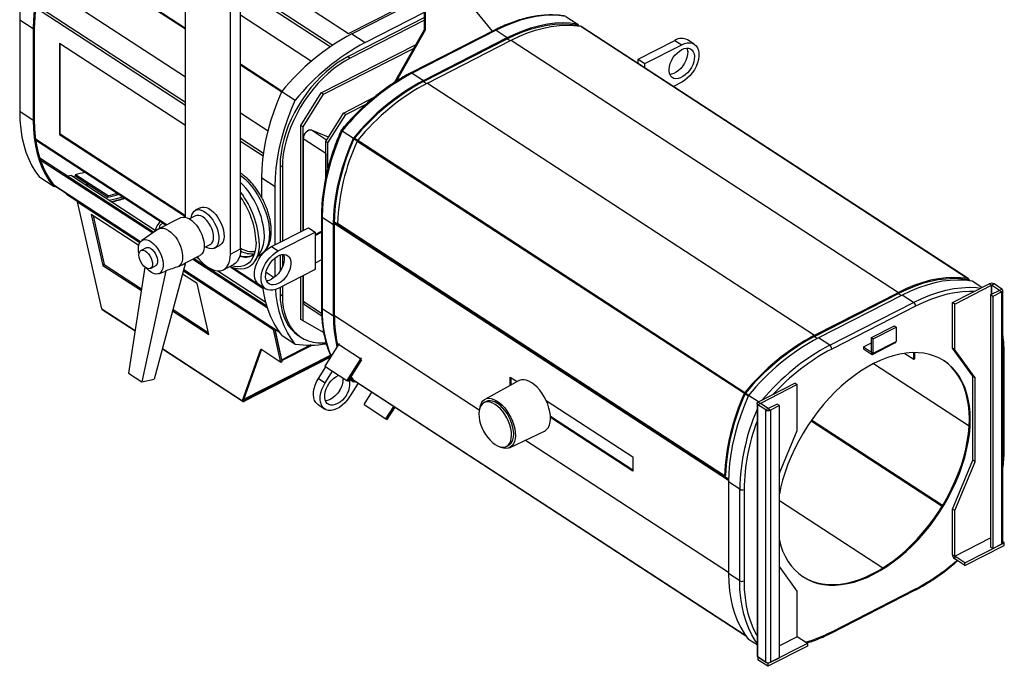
# Model space of a CAD drawing. Header units: millimetres. Extents: x 14 to 1162, y -733 to 476.
# Tile 2 of 4: x 513 to 1093, y -648 to -267. Entities that reach past the tile are written whole.
import ezdxf

# ---------------------------------------------------------------- set-up
doc = ezdxf.new("R2010")
doc.units = ezdxf.units.MM

msp = doc.modelspace()

# ---------------------------------------------------------------- linework, layer by layer
at = {"color": 7, "linetype": 'Continuous', "lineweight": 25}
for p, q in [((610.25, -383.75), (610.25, -179.95)), ((642.76, -402.4), (642.76, -194.18)), ((636.77, -405.46), (636.77, -197.24)), ((532.71, -222.22), (610.25, -272.77)), ((532.95, -221.83), (610.25, -272.22)), ((642.76, -233.97), (706.39, -275.46)), ((751.12, -273), (751.12, -238.5)), ((751.65, -273.34), (751.65, -238.23)), ((524.74, -245.24), (610.25, -300.98)), ((642.76, -246.87), (696.98, -282.22)), ((695.47, -283.25), (642.76, -248.89)), ((766.55, -244.05), (790.94, -274.15)), ((706.39, -275.46), (751.12, -252.59)), ((708.21, -275.59), (751.12, -253.65)), ((610.25, -317.93), (521.9, -260.34)), ((522.14, -258.5), (610.25, -315.94)), ((642.76, -264.52), (684.52, -291.74)), ((751.12, -266.01), (706.06, -289.05)), ((716.16, -280.78), (751.12, -262.91)), ((834.41, -265.37), (841.04, -269.69)), ((520.55, -272.72), (512.6, -267.54)), ((512.6, -267.54), (512.6, -321.43)), ((521.15, -272.42), (521.15, -326.31)), ((751.12, -267.55), (707.38, -289.91)), ((840.46, -270.36), (841.28, -270.89)), ((841.35, -270.9), (840.54, -270.37)), ((840.6, -270.38), (840.7, -270.5)), ((841.04, -269.69), (842.06, -271)), ((843.18, -271.17), (1071.25, -419.84)), ((1071.43, -419.91), (843.36, -271.24)), ((520.55, -272.72), (520.55, -326.62)), ((708.21, -275.59), (716.16, -280.78)), ((733.44, -304.22), (751.12, -273)), ((734.57, -303.5), (751.65, -273.34)), ((792.4, -273.41), (742.99, -298.67)), ((793.22, -273.54), (743.81, -298.8)), ((750.44, -303.12), (799.85, -277.86)), ((751.12, -273), (751.65, -273.34)), ((793.22, -273.54), (799.85, -277.86)), ((610.25, -329.67), (536.06, -281.31)), ((536.06, -281.31), (536.06, -335)), ((536.51, -334.77), (536.51, -281.6)), ((690.25, -310.39), (746.12, -281.84)), ((691.58, -311.26), (744.89, -284.01)), ((750.44, -303.77), (799.85, -278.51)), ((752.76, -304.63), (802.17, -279.37)), ((799.85, -278.51), (801.61, -279.66)), ((802.17, -279.37), (1030.24, -428.04)), ((876.93, -290.58), (898.64, -279.48)), ((880.9, -293.18), (902.62, -282.08)), ((898.64, -279.48), (902.62, -282.08)), ((909.99, -281.79), (906.01, -279.2)), ((706.06, -289.05), (707.38, -289.91)), ((642.76, -293.41), (667.19, -309.34)), ((642.76, -293.96), (666.94, -309.72)), ((876.93, -290.58), (880.9, -293.18)), ((876.93, -293.12), (876.93, -290.58)), ((880.9, -295.71), (880.9, -293.18)), ((743.81, -298.8), (750.44, -303.12)), ((750.44, -303.77), (752.2, -304.92)), ((752.76, -304.63), (980.83, -453.3)), ((902.62, -304.12), (897.68, -306.65)), ((667.02, -309.53), (674.97, -314.72)), ((678.28, -329.58), (690.25, -310.39)), ((679.6, -330.45), (691.58, -311.26)), ((691.58, -311.26), (690.25, -310.39)), ((703.34, -322.3), (721.43, -313.05)), ((704.67, -323.17), (717.04, -316.84)), ((520.55, -326.62), (512.6, -321.43)), ((642.76, -322.17), (658.92, -332.71)), ((692.86, -339.09), (703.34, -322.3)), ((694.19, -339.95), (704.67, -323.17)), ((704.67, -323.17), (703.34, -322.3)), ((679.6, -330.45), (678.28, -329.58)), ((678.28, -392.14), (678.28, -329.58)), ((679.6, -391.46), (679.6, -330.45)), ((536.51, -334.77), (536.06, -335)), ((536.06, -335), (610.25, -383.36)), ((610.25, -382.84), (536.51, -334.77)), ((694.5, -336.46), (684.52, -332.43)), ((693.41, -338.22), (684.52, -332.43)), ((702.62, -332.74), (709.25, -337.06)), ((521.9, -337.6), (599.4, -388.12)), ((521.98, -338.17), (598.96, -388.35)), ((642.76, -337.13), (656.27, -345.94)), ((656.03, -347.77), (642.76, -339.12)), ((692.86, -346.09), (679.6, -337.44)), ((679.6, -337.44), (679.6, -391.46)), ((694.19, -339.95), (692.86, -339.09)), ((692.86, -360.38), (692.86, -339.09)), ((694.19, -354.8), (694.19, -339.95)), ((709.59, -337.53), (711.49, -338.76)), ((709.84, -337.14), (711.74, -338.38)), ((711.46, -338.83), (939.53, -487.5)), ((711.75, -338.36), (939.82, -487.03)), ((692.86, -346.09), (692.86, -360.38)), ((524.38, -348.73), (591.63, -392.57)), ((524.74, -349.82), (590.99, -393.01)), ((666.01, -353.21), (667.33, -354.07)), ((666.01, -353.21), (666.01, -398.42)), ((543.07, -359.09), (593, -391.64)), ((543.9, -359.63), (545.34, -359.35)), ((545.54, -358.46), (545.34, -359.35)), ((545.34, -359.35), (564.57, -371.88)), ((545.54, -358.46), (564.77, -370.99)), ((667.33, -354.07), (667.33, -397.74)), ((532.37, -365.5), (524.41, -360.32)), ((532.71, -364.69), (583.84, -398.02)), ((532.75, -364.74), (583.83, -398.04)), ((532.8, -364.8), (532.95, -364.83)), ((551.32, -364.47), (552.77, -364.19)), ((655.2, -360.5), (663.16, -365.69)), ((655.2, -372.1), (655.2, -360.5)), ((532.37, -365.5), (534.37, -365.8)), ((540.22, -369.61), (540.22, -370.15)), ((540.22, -370.15), (540.4, -369.73)), ((540.22, -370.15), (546.87, -374.49)), ((564.77, -370.99), (564.57, -371.88)), ((663.16, -399.87), (663.16, -365.69)), ((547.26, -374.2), (546.64, -374.66)), ((546.64, -374.66), (583.4, -398.63)), ((560.94, -437.72), (546.64, -374.66)), ((582.73, -400.41), (554.78, -382.19)), ((554.78, -382.19), (561.57, -412.14)), ((618.99, -378.12), (616, -379.65)), ((555.79, -382.85), (562.3, -411.59)), ((607.36, -384.05), (594.63, -390.56)), ((596.84, -386.97), (595.99, -388.02)), ((616.21, -382.9), (612.64, -384.72)), ((690.35, -383.02), (690.35, -436.91)), ((690.81, -383.71), (697.44, -388.03)), ((690.81, -383.71), (690.81, -437.6)), ((697.44, -441.92), (697.44, -388.03)), ((698.04, -386.49), (708.73, -393.45)), ((698.04, -386.74), (930.16, -538.05)), ((698.04, -387.44), (930.15, -538.74)), ((698.04, -441.61), (698.04, -387.72)), ((927.85, -536.18), (699.78, -387.51)), ((594.23, -390.8), (584.48, -397.46)), ((594.98, -389.64), (594.51, -390.62)), ((660.96, -401), (682.67, -389.9)), ((664.93, -403.59), (686.64, -392.49)), ((682.67, -389.9), (686.64, -392.49)), ((686.64, -393.85), (690.35, -391.95)), ((686.64, -392.49), (686.64, -414.54)), ((686.64, -394.46), (690.35, -392.57)), ((708.73, -393.45), (708.82, -393.41)), ((621.29, -401.64), (624.86, -399.81)), ((587.11, -401.7), (584.11, -403.24)), ((627.38, -401.91), (630.37, -400.38)), ((636.77, -405.46), (642.76, -402.4)), ((650.83, -405.44), (650.09, -405.97)), ((651.05, -409.63), (654.35, -404.49)), ((655.2, -405.9), (655.2, -405.37)), ((660.96, -401), (664.93, -403.59)), ((666.01, -405.98), (666.01, -415.47)), ((667.33, -405.65), (667.33, -413.04)), ((562.3, -411.59), (561.57, -412.14)), ((562.3, -411.59), (584.41, -426)), ((610.33, -410.61), (591.88, -479.19)), ((610.33, -410.61), (618.74, -406.31)), ((614.62, -408.42), (658.46, -436.99)), ((615.36, -408.04), (658.12, -435.91)), ((616.93, -407.24), (617.75, -407.77)), ((632.61, -414.62), (638.6, -411.56)), ((652.94, -406.68), (653.88, -406.21)), ((663.16, -418.7), (663.16, -407.59)), ((690.35, -408.82), (686.64, -410.71)), ((561.57, -412.14), (584.27, -426.94)), ((586.41, -413.17), (576.68, -475.66)), ((598.66, -415.31), (584.63, -480.77)), ((589.58, -413.92), (592.57, -412.39)), ((594.47, -417), (597.47, -415.92)), ((617.17, -422.87), (608.54, -417.24)), ((609.05, -415.35), (662.13, -449.95)), ((609.25, -414.61), (665.48, -451.26)), ((609.26, -414.59), (665.45, -451.22)), ((629.27, -415.28), (657.51, -433.69)), ((637.06, -413.19), (655.92, -425.48)), ((638.72, -413.75), (655.84, -424.91)), ((657.74, -416.04), (662.55, -419.18)), ((686.64, -414.54), (664.93, -425.64)), ((623.97, -452.81), (617.17, -422.87)), ((653.58, -423.33), (657.56, -425.92)), ((678.28, -443.9), (678.28, -418.82)), ((679.6, -444.76), (679.6, -418.14)), ((679.6, -418.14), (679.6, -433.33)), ((1062.09, -434.01), (1083.8, -422.91)), ((1070.84, -420.54), (1071.66, -421.08)), ((1070.93, -420.56), (1071.25, -419.84)), ((1071.74, -421.09), (1070.93, -420.56)), ((1070.95, -420.56), (1071.03, -420.61)), ((1071.54, -420.01), (1071.03, -420.61)), ((1072.45, -421.18), (1071.54, -420.01)), ((1079.48, -425.12), (1073.75, -421.38)), ((1085.13, -423.78), (1083.8, -422.91)), ((1085.13, -423.78), (1086.63, -423.01)), ((1091.26, -426.04), (1086.63, -423.01)), ((666.01, -425.09), (666.01, -429.15)), ((666.01, -429.15), (667.33, -430.01)), ((667.33, -424.41), (667.33, -430.01)), ((980.83, -453.3), (1030.24, -428.04)), ((980.83, -453.96), (1030.24, -428.7)), ((1030.24, -428.7), (1030.24, -428.04)), ((1030.24, -428.7), (1032, -429.84)), ((1063.42, -434.88), (1085.13, -423.78)), ((1089.77, -426.8), (1084.53, -429.48)), ((1089.77, -426.8), (1085.13, -423.78)), ((1085.13, -423.78), (1085.13, -429.18)), ((1085.13, -429.18), (1085.13, -423.78)), ((1091.09, -427.67), (1085.85, -430.35)), ((1089.77, -426.8), (1091.26, -426.04)), ((1089.77, -426.8), (1091.09, -427.67)), ((1089.77, -426.8), (1089.77, -426.8)), ((1091.09, -576.28), (1091.09, -427.67)), ((1091.77, -575.41), (1091.77, -426.8)), ((690.44, -440.4), (679.6, -433.33)), ((1032.56, -429.55), (983.15, -454.81)), ((989.78, -459.14), (1039.19, -433.88)), ((1039.19, -433.88), (1032.56, -429.55)), ((1063.42, -434.88), (1062.09, -434.01)), ((1062.09, -460.96), (1062.09, -434.01)), ((1063.42, -461.82), (1063.42, -434.88)), ((1085.85, -430.35), (1084.53, -429.48)), ((1084.53, -429.48), (1084.53, -578.09)), ((1085.85, -430.35), (1085.85, -578.96)), ((560.94, -437.72), (580.59, -450.53)), ((561.2, -438.13), (580.56, -450.74)), ((602.7, -438.95), (623.97, -452.81)), ((602.94, -438.08), (623.69, -451.61)), ((680.41, -435.15), (690.51, -441.74)), ((690.81, -437.6), (697.44, -441.92)), ((1040.38, -436.12), (990.97, -461.38)), ((679.6, -444.76), (678.28, -443.9)), ((691.58, -451.7), (679.6, -444.76)), ((698.04, -441.61), (783.33, -497.22)), ((786.67, -444.16), (786.36, -444.32)), ((786.83, -444.63), (787.15, -444.47)), ((662.75, -449.48), (662.13, -449.95)), ((666.53, -469.35), (662.13, -449.95)), ((667.26, -468.8), (662.9, -449.58)), ((667.11, -467.68), (663.02, -449.66)), ((1014.46, -454.67), (1027.94, -447.78)), ((1015.46, -455.33), (1028.93, -448.44)), ((1027.94, -447.78), (1028.93, -448.44)), ((1028.93, -448.44), (1028.85, -456.96)), ((667.02, -453.28), (674.97, -458.46)), ((676.84, -453.49), (678.17, -454.35)), ((980.83, -453.3), (980.83, -453.96)), ((980.83, -453.96), (982.59, -455.1)), ((989.78, -459.14), (983.15, -454.81)), ((1009.73, -460.1), (1014.43, -457.69)), ((1014.38, -463.19), (1014.46, -454.67)), ((1014.46, -454.67), (1015.46, -455.33)), ((1015.06, -464.53), (1028.54, -457.64)), ((1015.37, -463.85), (1015.46, -455.33)), ((1015.37, -463.85), (1028.85, -456.96)), ((596.7, -461.26), (644.21, -492.23)), ((596.75, -461.07), (643.95, -491.83)), ((643.9, -491.63), (654.6, -461.57)), ((644.64, -491.08), (655.03, -461.85)), ((666.53, -469.35), (654.6, -461.57)), ((684.1, -458.99), (667.11, -467.68)), ((667.12, -468.17), (684.83, -459.11)), ((700.35, -458.79), (692.41, -471.51)), ((713.28, -467.22), (700.35, -458.79)), ((1009.73, -460.1), (1009.72, -461.31)), ((1009.72, -461.31), (1014.36, -464.41)), ((1009.73, -460.1), (1014.37, -463.19)), ((1014.37, -463.19), (1014.36, -464.41)), ((1014.37, -463.19), (1014.38, -463.19)), ((1014.38, -463.19), (1015.37, -463.85)), ((1033.98, -463.93), (1039.34, -467.42)), ((1039.34, -467.42), (1039.34, -463.51)), ((1039.94, -467.12), (1039.94, -463.51)), ((1063.42, -461.82), (1062.09, -460.96)), ((1074.07, -477.46), (1062.09, -460.96)), ((1075.39, -478.33), (1063.42, -461.82)), ((644.72, -490.98), (695.63, -464.96)), ((644.72, -490.98), (653.37, -466.53)), ((695.83, -465.39), (644.97, -491.39)), ((695.67, -466.28), (644.97, -492.2)), ((667.26, -468.8), (666.53, -469.35)), ((713.28, -467.22), (705.34, -479.94)), ((714.02, -467.76), (706.13, -480.4)), ((714, -467.64), (713.28, -467.22)), ((1039.34, -467.42), (1039.94, -467.12)), ((1092.04, -519.95), (1092.04, -466.06)), ((1092.64, -519.17), (1092.64, -465.28)), ((688.61, -478.72), (692.91, -471.84)), ((692.41, -471.51), (705.34, -479.94)), ((692.59, -481.32), (696.88, -474.43)), ((1015.66, -469.99), (1071.92, -506.66)), ((576.68, -475.66), (584.63, -480.77)), ((584.63, -480.77), (591.88, -479.19)), ((688.61, -478.72), (692.59, -481.32)), ((705.34, -479.94), (706.13, -480.4)), ((706.85, -479.24), (709.25, -480.81)), ((709.25, -480.81), (707.41, -478.36)), ((709.69, -480.11), (707.85, -477.65)), ((711.32, -481.11), (709.25, -480.81)), ((940.32, -630.34), (709.5, -479.88)), ((709.58, -479.98), (940.38, -630.43)), ((709.82, -480.13), (709.69, -480.11)), ((806.47, -480.08), (786.58, -491.04)), ((801.46, -482.84), (801.46, -477.88)), ((801.46, -477.88), (805.58, -480.57)), ((802.06, -482.51), (802.06, -478.27)), ((1075.39, -478.33), (1074.07, -477.46)), ((1074.07, -526.91), (1074.07, -477.46)), ((1075.39, -527.78), (1075.39, -478.33)), ((711.93, -481.51), (706.88, -489.6)), ((715.44, -494.1), (720.01, -486.77)), ((939.82, -487.03), (940.13, -487.43)), ((969.35, -481.52), (947.64, -492.62)), ((970.67, -482.38), (948.96, -493.48)), ((969.35, -481.52), (970.67, -482.38)), ((970.67, -509.33), (970.67, -482.38)), ((643.9, -491.63), (644.64, -491.08)), ((643.95, -491.83), (643.9, -491.63)), ((644.68, -491.28), (643.95, -491.83)), ((644.68, -491.28), (644.64, -491.08)), ((644.66, -491.18), (644.97, -491.39)), ((644.69, -490.94), (644.72, -490.98)), ((644.97, -492.2), (644.97, -491.39)), ((787.39, -492.31), (786.12, -492.96)), ((822.74, -491.76), (873.73, -524.99)), ((940.04, -487.58), (939.53, -487.5)), ((939.98, -487.71), (941.88, -488.94)), ((940.22, -487.32), (942.12, -488.56)), ((947.77, -492.55), (941.96, -488.76)), ((948.96, -493.48), (947.64, -492.62)), ((688.38, -494.17), (692.36, -496.77)), ((715.44, -494.1), (728.36, -502.52)), ((728.36, -502.52), (732.93, -495.2)), ((729.16, -502.98), (733.7, -495.7)), ((946.96, -493.48), (946.96, -642.09)), ((948.96, -493.48), (947.47, -494.25)), ((952.11, -497.27), (947.47, -494.25)), ((947.47, -642.86), (947.47, -494.25)), ((953.6, -496.5), (948.96, -493.48)), ((948.96, -493.48), (948.96, -493.48)), ((953.6, -496.5), (952.11, -497.27)), ((952.11, -645.88), (952.11, -497.27)), ((958.85, -493.83), (953.61, -496.5)), ((953.61, -496.5), (954.93, -497.37)), ((960.17, -494.69), (954.93, -497.37)), ((954.93, -497.37), (954.93, -645.98)), ((960.17, -494.69), (958.85, -493.83)), ((960.17, -643.3), (960.17, -494.69)), ((728.36, -502.52), (729.16, -502.98)), ((873.73, -532.7), (825.25, -501.11)), ((873.73, -533.4), (825.28, -501.82)), ((978.8, -503.63), (1056.02, -553.97)), ((979.12, -503.18), (1056.31, -553.49)), ((801.15, -519.53), (821.68, -509.83)), ((960.17, -534.54), (970.67, -509.33)), ((810.66, -515.03), (930.14, -592.92)), ((799.32, -518.78), (800.59, -518.13)), ((873.73, -524.99), (873.73, -533.4)), ((1062.09, -555.67), (1074.07, -526.91)), ((1063.42, -556.53), (1075.39, -527.78)), ((1075.39, -527.78), (1074.07, -526.91)), ((921.14, -531.91), (930.16, -537.8)), ((927.85, -536.18), (928.44, -535.89)), ((936.77, -544.05), (930.14, -539.72)), ((930.14, -539.72), (930.14, -593.61)), ((936.77, -597.94), (936.77, -544.05)), ((939.31, -544.13), (939.31, -598.03)), ((960.17, -550.58), (1021.16, -590.33)), ((1063.42, -556.53), (1062.09, -555.67)), ((1062.09, -582.62), (1062.09, -555.67)), ((1063.42, -583.49), (1063.42, -556.53)), ((1063.42, -583.49), (1084.53, -572.69)), ((1063.42, -583.49), (1084.53, -572.7)), ((1069.38, -587.38), (1092.59, -575.51)), ((1069.38, -589.01), (1092.59, -577.15)), ((1085.85, -578.96), (1084.53, -578.09)), ((1085.85, -578.96), (1091.09, -576.28)), ((1092.59, -575.51), (1091.77, -574.98)), ((1092.59, -577.15), (1092.59, -575.51)), ((1062.09, -582.62), (1063.42, -583.49)), ((1069.38, -587.38), (1063.42, -583.49)), ((1063.42, -583.49), (1063.42, -585.12)), ((1069.38, -589.01), (1063.42, -585.12)), ((970.67, -604.03), (960.17, -589.56)), ((1069.38, -589.01), (1069.38, -587.38)), ((936.77, -597.94), (930.14, -593.61)), ((990.97, -627.96), (1040.38, -602.7)), ((970.67, -630.99), (970.67, -604.03)), ((990.6, -628.78), (1040.01, -603.52)), ((970.67, -630.99), (960.17, -636.36)), ((970.67, -630.99), (960.17, -636.36)), ((976.64, -634.88), (970.67, -630.99)), ((946.96, -635.76), (941.96, -632.5)), ((976.64, -634.88), (953.43, -646.75)), ((976.64, -636.51), (953.43, -648.38)), ((976.64, -634.88), (976.64, -636.51)), ((947.47, -642.86), (952.11, -645.88)), ((947.47, -642.86), (947.47, -642.86)), ((953.43, -646.75), (947.47, -642.86)), ((947.47, -642.86), (947.47, -644.49)), ((954.93, -645.98), (960.17, -643.3)), ((953.43, -648.38), (947.47, -644.49)), ((953.43, -646.75), (953.43, -648.38))]:
    msp.add_line(p, q, dxfattribs=at)
at = {"color": 7, "linetype": 'Continuous', "lineweight": 25, "flags": 128}
for points in [[(524.41, -216.57), (521.98, -222.36), (519.82, -228.17), (517.92, -233.97), (516.31, -239.75), (514.98, -245.49), (513.94, -251.16), (513.2, -256.74), (512.75, -262.2), (512.6, -267.54)], [(532.37, -221.76), (529.94, -227.55), (527.77, -233.35), (525.88, -239.16), (524.27, -244.94), (522.94, -250.68), (521.9, -256.34), (521.15, -261.92), (520.7, -267.39), (520.55, -272.72)], [(834.41, -265.37), (830.24, -264.85), (825.93, -264.69), (821.5, -264.89), (816.95, -265.45), (812.32, -266.37), (807.61, -267.65), (802.84, -269.27), (798.04, -271.24), (793.22, -273.54)], [(799.85, -277.86), (804.67, -275.56), (809.47, -273.59), (814.24, -271.97), (818.95, -270.7), (823.58, -269.78), (828.13, -269.21), (832.56, -269.01), (836.87, -269.17), (841.04, -269.69)], [(799.85, -278.51), (804.62, -276.24), (809.37, -274.29), (814.08, -272.68), (818.74, -271.42), (823.33, -270.5), (827.82, -269.94), (832.21, -269.73), (836.48, -269.88), (840.6, -270.38)], [(802.17, -279.37), (806.97, -277.08), (811.75, -275.12), (816.49, -273.5), (821.18, -272.23), (825.79, -271.31), (830.32, -270.74), (834.74, -270.53), (839.03, -270.67), (843.18, -271.17)], [(902.62, -284.94), (904.03, -284.36), (905.4, -284.1), (906.66, -284.16), (907.78, -284.55), (908.71, -285.25), (909.43, -286.23), (909.89, -287.46), (910.09, -288.89), (910.03, -290.47), (909.69, -292.15), (909.1, -293.87), (908.27, -295.56), (907.24, -297.15), (906.05, -298.61), (904.72, -299.86), (903.33, -300.87), (901.9, -301.59), (900.51, -302.01), (899.18, -302.11), (897.99, -301.89), (896.96, -301.34), (896.13, -300.5), (895.54, -299.39), (895.21, -298.05), (895.14, -296.54), (895.34, -294.9), (895.81, -293.19), (896.52, -291.48), (897.45, -289.83), (898.57, -288.3), (899.83, -286.94), (901.2, -285.81), (902.62, -284.94)], [(905.66, -284.08), (905.91, -284.86), (906.12, -286.3), (906.05, -287.88), (905.71, -289.56), (905.12, -291.28), (904.3, -292.96), (903.27, -294.56), (902.07, -296.01), (900.75, -297.26), (899.35, -298.27), (897.93, -299), (896.53, -299.42), (895.59, -299.52)], [(902.62, -282.08), (904.28, -281.38), (905.9, -281), (907.43, -280.95), (908.82, -281.23), (910.05, -281.83), (911.08, -282.75), (911.87, -283.94), (912.41, -285.39), (912.69, -287.04), (912.69, -288.86), (912.41, -290.8), (911.87, -292.8), (911.08, -294.8), (910.05, -296.77), (908.82, -298.63), (907.43, -300.34), (905.9, -301.85), (904.28, -303.12), (902.62, -304.12)], [(706.06, -289.05), (702.75, -290.89), (699.47, -293.01), (696.23, -295.41), (693.05, -298.06), (689.97, -300.95), (686.99, -304.06), (684.15, -307.36), (681.46, -310.83), (678.93, -314.46), (676.59, -318.21), (674.45, -322.06), (672.53, -325.98), (670.83, -329.95), (669.38, -333.94), (668.18, -337.91), (667.23, -341.86), (666.55, -345.74), (666.14, -349.53), (666.01, -353.21)], [(707.38, -289.91), (704.08, -291.75), (700.79, -293.88), (697.55, -296.27), (694.38, -298.93), (691.29, -301.82), (688.32, -304.92), (685.48, -308.22), (682.78, -311.7), (680.26, -315.32), (677.92, -319.07), (675.78, -322.92), (673.85, -326.84), (672.16, -330.81), (670.7, -334.8), (669.5, -338.78), (668.56, -342.72), (667.88, -346.6), (667.47, -350.39), (667.33, -354.07)], [(655.2, -360.5), (655.35, -355.17), (655.8, -349.7), (656.55, -344.12), (657.59, -338.45), (658.92, -332.72), (660.53, -326.93), (662.43, -321.13), (664.59, -315.32), (667.02, -309.53)], [(663.16, -365.69), (663.31, -360.35), (663.76, -354.88), (664.5, -349.31), (665.54, -343.64), (666.87, -337.9), (668.49, -332.12), (670.38, -326.31), (672.55, -320.51), (674.97, -314.72)], [(512.6, -321.43), (512.75, -326.61), (513.2, -331.62), (513.94, -336.44), (514.98, -341.04), (516.31, -345.42), (517.92, -349.55), (519.82, -353.42), (521.98, -357.01), (524.41, -360.32)], [(520.55, -326.62), (520.7, -331.8), (521.15, -336.81), (521.9, -341.62), (522.94, -346.23), (524.27, -350.6), (525.88, -354.73), (527.77, -358.6), (529.94, -362.2), (532.37, -365.5)], [(521.15, -326.31), (521.3, -331.43), (521.74, -336.39), (522.48, -341.15), (523.5, -345.71), (524.81, -350.04), (526.4, -354.13), (528.27, -357.97), (530.41, -361.53), (532.8, -364.8)], [(684.52, -332.43), (683.8, -332.31), (682.99, -332.48), (682.14, -332.92), (681.33, -333.6), (680.62, -334.47), (680.07, -335.45), (679.72, -336.47), (679.6, -337.44)], [(702.62, -332.74), (700.19, -338.53), (698.03, -344.34), (696.13, -350.14), (694.52, -355.92), (693.19, -361.66), (692.15, -367.33), (691.41, -372.91), (690.96, -378.37), (690.81, -383.71)], [(697.44, -388.03), (697.59, -382.69), (698.03, -377.23), (698.78, -371.65), (699.82, -365.98), (701.15, -360.25), (702.76, -354.46), (704.66, -348.66), (706.82, -342.85), (709.25, -337.06)], [(698.04, -387.72), (698.18, -382.45), (698.63, -377.04), (699.36, -371.52), (700.39, -365.92), (701.7, -360.25), (703.29, -354.53), (705.16, -348.78), (707.29, -343.04), (709.69, -337.32)], [(543.07, -359.09), (540.82, -359.42), (540.79, -359.43)], [(642.76, -359.03), (643.06, -359.27), (645.14, -361.06), (647.17, -363.1), (649.12, -365.37), (650.97, -367.83), (652.69, -370.45), (654.26, -373.21), (655.67, -376.07), (656.89, -378.98), (657.91, -381.92), (658.72, -384.85), (659.3, -387.73), (659.66, -390.52), (659.78, -393.2)], [(553.53, -364.69), (552.83, -364.83), (552.09, -364.97)], [(565.35, -373.61), (569.61, -372.69), (573.34, -371.65)], [(615.01, -380.38), (615.94, -379.68), (617.03, -379.3), (618.26, -379.25), (619.58, -379.53), (620.97, -380.14), (622.37, -381.05), (623.76, -382.24), (625.09, -383.68), (626.31, -385.32), (627.41, -387.12), (628.34, -389.03), (629.08, -390.98), (629.61, -392.93), (629.91, -394.82), (629.97, -396.59), (629.79, -398.19), (629.38, -399.58), (628.75, -400.72), (627.92, -401.57), (626.91, -402.11), (625.74, -402.32), (624.47, -402.2), (623.11, -401.76), (622.08, -401.23)], [(624.86, -399.81), (625.02, -399.72), (625.8, -399.05), (626.37, -398.07), (626.72, -396.84), (626.83, -395.4), (626.7, -393.8), (626.33, -392.11), (625.74, -390.39), (624.95, -388.71), (623.99, -387.13), (622.9, -385.71), (621.71, -384.5), (620.48, -383.57), (619.26, -382.93), (618.08, -382.61), (616.99, -382.63), (616.21, -382.9)], [(618.99, -378.12), (620.03, -377.77), (621.25, -377.72), (622.58, -378), (623.96, -378.61), (625.37, -379.52), (626.75, -380.71), (628.08, -382.15), (629.31, -383.79), (630.4, -385.59), (631.33, -387.5), (632.07, -389.45), (632.6, -391.4), (632.9, -393.29), (632.96, -395.06), (632.79, -396.66), (632.38, -398.05), (631.75, -399.19), (630.92, -400.04), (630.37, -400.38)], [(607.36, -384.05), (607.52, -383.97), (608.65, -383.66), (609.9, -383.69), (611.24, -384.04), (612.63, -384.72), (614.03, -385.69), (615.41, -386.94), (616.72, -388.43), (617.92, -390.11), (618.98, -391.93), (619.88, -393.85), (620.57, -395.81), (621.05, -397.75), (621.3, -399.62), (621.31, -401.35), (621.08, -402.91), (620.62, -404.25), (619.95, -405.33), (619.07, -406.12), (618.74, -406.31)], [(594.23, -390.8), (595.07, -390.37), (596.22, -390.15), (597.5, -390.25), (598.86, -390.69), (600.25, -391.44), (601.65, -392.49), (603.02, -393.8), (604.3, -395.33), (605.47, -397.05), (606.49, -398.91), (607.34, -400.84), (607.98, -402.8), (608.41, -404.72), (608.6, -406.56), (608.55, -408.26), (608.27, -409.77), (607.75, -411.04), (607.03, -412.05), (606.11, -412.76), (606.11, -412.76)], [(659.78, -393.2), (659.66, -395.72), (659.3, -398.05), (658.72, -400.17), (657.91, -402.04), (656.89, -403.65), (655.67, -404.97), (654.26, -406), (653.88, -406.21)], [(582.55, -402.36), (582.65, -400.83), (582.99, -399.49), (583.55, -398.4), (584.31, -397.59), (585.25, -397.08), (586.33, -396.89), (587.53, -397.02), (588.8, -397.48), (590.11, -398.25), (591.41, -399.3), (592.65, -400.59), (593.81, -402.1), (594.84, -403.76), (595.7, -405.53), (596.38, -407.35), (596.85, -409.16), (597.1, -410.9), (597.11, -412.52), (596.88, -413.96), (596.43, -415.18), (595.77, -416.14), (594.92, -416.8), (593.9, -417.15), (592.76, -417.18), (591.52, -416.88), (590.22, -416.27), (588.92, -415.36), (587.64, -414.18), (587.18, -413.68)], [(653.71, -398.78), (653.59, -401.45), (653.23, -403.93), (652.65, -406.2), (651.83, -408.22), (650.81, -409.99), (649.57, -411.48), (648.15, -412.66), (646.55, -413.54), (644.8, -414.09), (642.91, -414.32), (640.9, -414.21), (638.8, -413.77), (636.63, -413.01), (636.16, -412.81)], [(651.87, -398.32), (651.75, -400.92), (651.39, -403.33), (650.8, -405.52), (649.98, -407.47), (648.95, -409.15), (647.71, -410.55), (646.28, -411.64), (644.68, -412.41), (642.92, -412.85), (641.04, -412.97), (639.05, -412.74), (637.21, -412.27)], [(582.91, -405.32), (582.67, -404.05), (582.55, -402.36)], [(582.87, -406.02), (582.98, -404.88), (583.34, -403.97), (583.92, -403.35), (584.69, -403.06), (585.59, -403.11), (586.56, -403.51), (587.56, -404.22), (588.51, -405.21), (589.36, -406.42), (590.04, -407.75), (590.53, -409.14), (590.79, -410.5), (590.79, -411.73), (590.55, -412.76), (590.08, -413.54), (589.4, -414), (588.57, -414.12), (587.62, -413.89), (586.63, -413.33), (585.64, -412.47), (584.74, -411.36), (583.97, -410.08), (583.37, -408.71), (583, -407.33), (582.87, -406.02)], [(587.11, -401.7), (587.68, -401.52), (588.58, -401.58), (589.56, -401.98), (590.55, -402.69), (591.5, -403.68), (592.35, -404.88), (593.04, -406.22), (593.53, -407.61), (593.78, -408.96), (593.79, -410.2), (593.55, -411.23), (593.08, -412.01), (592.57, -412.39)], [(623.51, -413.15), (625.4, -414.21), (627.25, -414.92), (629.02, -415.26), (630.68, -415.23), (632.19, -414.82), (633.53, -414.04), (634.67, -412.91), (635.57, -411.46), (636.23, -409.71), (636.64, -407.69), (636.77, -405.46)], [(642.76, -402.4), (642.62, -404.63), (642.22, -406.65), (641.56, -408.4), (640.65, -409.85), (639.52, -410.98), (638.6, -411.56)], [(653.58, -423.33), (653.52, -423.29), (652.49, -422.38), (651.7, -421.18), (651.16, -419.74), (650.88, -418.08), (650.88, -416.26), (651.16, -414.32), (651.7, -412.32), (652.49, -410.32), (653.52, -408.36), (654.75, -406.5), (656.15, -404.79), (657.67, -403.27), (659.29, -402), (660.96, -401)], [(664.93, -425.64), (663.27, -426.34), (661.65, -426.72), (660.12, -426.77), (658.73, -426.49), (657.5, -425.88), (656.47, -424.97), (655.68, -423.77), (655.14, -422.33), (654.86, -420.67), (654.86, -418.85), (655.14, -416.92), (655.68, -414.92), (656.47, -412.91), (657.5, -410.95), (658.73, -409.09), (660.12, -407.38), (661.65, -405.87), (663.27, -404.59), (664.93, -403.59)], [(664.93, -422.78), (663.52, -423.36), (662.15, -423.62), (660.89, -423.55), (659.77, -423.16), (658.84, -422.47), (658.12, -421.49), (657.66, -420.26), (657.46, -418.83), (657.52, -417.24), (657.86, -415.56), (658.45, -413.85), (659.28, -412.16), (660.31, -410.56), (661.5, -409.11), (662.82, -407.86), (664.22, -406.85), (665.64, -406.12), (667.04, -405.7), (668.36, -405.6), (669.56, -405.83), (670.59, -406.37), (671.42, -407.22), (672.01, -408.33), (672.34, -409.66), (672.41, -411.18), (672.21, -412.82), (671.74, -414.52), (671.03, -416.23), (670.1, -417.88), (668.98, -419.41), (667.72, -420.77), (666.35, -421.91), (664.93, -422.78)], [(667.98, -405.6), (668.03, -405.73), (668.37, -407.07), (668.43, -408.59), (668.23, -410.23), (667.77, -411.93), (667.05, -413.64), (666.12, -415.29), (665, -416.82), (663.74, -418.18), (662.37, -419.31), (660.96, -420.19)], [(1071.25, -419.84), (1067.09, -419.34), (1062.8, -419.19), (1058.38, -419.41), (1053.86, -419.98), (1049.24, -420.9), (1044.56, -422.17), (1039.81, -423.79), (1035.03, -425.75), (1030.24, -428.04)], [(1070.93, -420.56), (1066.81, -420.06), (1062.55, -419.92), (1058.17, -420.13), (1053.68, -420.69), (1049.1, -421.61), (1044.44, -422.87), (1039.74, -424.48), (1035, -426.42), (1030.24, -428.7)], [(1073.75, -421.38), (1069.58, -420.86), (1065.27, -420.71), (1060.83, -420.91), (1056.29, -421.47), (1051.65, -422.39), (1046.94, -423.66), (1042.18, -425.29), (1037.38, -427.25), (1032.56, -429.55)], [(667.02, -453.28), (664.59, -449.97), (662.43, -446.38), (660.53, -442.51), (658.92, -438.38), (657.59, -434), (656.55, -429.4), (655.83, -424.79)], [(674.97, -458.46), (672.55, -455.16), (670.38, -451.57), (668.49, -447.7), (666.87, -443.56), (665.54, -439.19), (664.5, -434.58), (663.76, -429.77), (663.41, -426.29)], [(666.01, -429.15), (666.14, -432.68), (666.55, -436.06), (667.23, -439.24), (668.18, -442.22), (669.38, -444.97), (670.83, -447.47), (672.53, -449.71), (674.45, -451.66), (676.59, -453.32), (676.84, -453.49)], [(1039.19, -433.88), (1044.01, -431.58), (1048.81, -429.61), (1053.57, -427.99), (1058.28, -426.71), (1062.92, -425.79), (1067.46, -425.23), (1071.9, -425.03), (1076.21, -425.19), (1078.81, -425.47)], [(1074.89, -427.47), (1072.31, -427.43), (1067.97, -427.64), (1063.54, -428.21), (1059.01, -429.12), (1054.42, -430.37), (1049.77, -431.96), (1045.08, -433.88), (1040.38, -436.12)], [(1091.09, -427.67), (1091.36, -427.5), (1091.57, -427.31), (1091.7, -427.1), (1091.76, -426.87), (1091.75, -426.65), (1091.66, -426.43), (1091.49, -426.22), (1091.26, -426.04)], [(667.33, -430.01), (667.47, -433.55), (667.88, -436.92), (668.56, -440.11), (669.5, -443.09), (670.7, -445.83), (672.16, -448.33), (673.85, -450.57), (675.78, -452.52), (677.92, -454.19), (680.26, -455.54), (682.78, -456.58), (685.48, -457.31), (688.32, -457.7), (691.29, -457.76), (692.97, -457.66)], [(1072.57, -502.95), (1072.44, -498.79), (1072.04, -494.77), (1071.38, -490.94), (1070.46, -487.29), (1069.29, -483.85), (1067.86, -480.64), (1066.19, -477.66), (1064.29, -474.94), (1062.16, -472.49), (1059.81, -470.31), (1057.26, -468.43), (1054.51, -466.83), (1051.58, -465.55), (1048.49, -464.57), (1045.24, -463.9), (1041.85, -463.56), (1038.34, -463.53), (1034.73, -463.83), (1031.03, -464.44), (1027.25, -465.36), (1023.42, -466.6), (1019.56, -468.14), (1015.68, -469.98), (1011.79, -472.11), (1007.93, -474.52), (1004.1, -477.2), (1000.33, -480.13), (996.62, -483.31), (993.01, -486.71), (989.5, -490.32), (986.11, -494.13), (982.86, -498.12), (979.77, -502.26), (976.84, -506.54), (974.09, -510.94), (971.54, -515.44), (969.19, -520.02), (967.06, -524.65), (965.16, -529.32), (963.49, -534), (962.06, -538.67), (960.89, -543.31), (960.17, -546.77)], [(1014.36, -464.41), (1014.56, -464.51), (1014.75, -464.57), (1014.92, -464.57), (1015.07, -464.52), (1015.2, -464.42), (1015.29, -464.27), (1015.35, -464.08), (1015.37, -463.85)], [(1014.37, -463.19), (1014.37, -463.19), (1014.38, -463.19), (1014.38, -463.19), (1014.38, -463.19), (1014.38, -463.19), (1014.38, -463.19), (1014.38, -463.19), (1014.38, -463.19)], [(1092.04, -466.06), (1091.89, -461), (1091.77, -459.22)], [(1072.04, -502.61), (1071.91, -498.44), (1071.51, -494.43), (1070.85, -490.59), (1069.93, -486.94), (1068.76, -483.51), (1067.33, -480.29), (1065.66, -477.32), (1063.76, -474.6), (1061.63, -472.14), (1059.28, -469.97), (1056.91, -468.2)], [(688.38, -494.17), (688.04, -493.93), (687.07, -492.94), (686.34, -491.68), (685.86, -490.18), (685.66, -488.48), (685.73, -486.63), (686.07, -484.67), (686.68, -482.66), (687.53, -480.66), (688.61, -478.72)], [(706.88, -489.6), (705.61, -491.43), (704.17, -493.09), (702.62, -494.55), (700.98, -495.76), (699.32, -496.68), (697.66, -497.31), (696.06, -497.6), (694.56, -497.57), (693.2, -497.21), (692.02, -496.52), (691.05, -495.54), (690.32, -494.28), (689.84, -492.78), (689.64, -491.07), (689.7, -489.22), (690.05, -487.26), (690.65, -485.26), (691.51, -483.26), (692.59, -481.32)], [(705.03, -488.52), (703.93, -490.07), (702.68, -491.46), (701.32, -492.62), (699.91, -493.53), (698.49, -494.14), (697.12, -494.44), (695.84, -494.42), (694.7, -494.07), (693.74, -493.41), (693, -492.47), (692.5, -491.27), (692.27, -489.86), (692.3, -488.29), (692.6, -486.62), (693.16, -484.9), (693.96, -483.21), (694.97, -481.6), (696.15, -480.12), (697.45, -478.84), (698.84, -477.8), (700.27, -477.04), (700.65, -476.88)], [(824.05, -507.57), (824.68, -506.15), (825.09, -504.49), (825.27, -502.63), (825.22, -500.61), (824.93, -498.46), (824.41, -496.23), (823.68, -493.98), (822.74, -491.75), (821.62, -489.58), (820.34, -487.53), (818.93, -485.63), (817.42, -483.93), (815.85, -482.46), (814.23, -481.26), (812.62, -480.35), (811.04, -479.75), (809.53, -479.47), (808.12, -479.52), (806.84, -479.9), (806.47, -480.08)], [(701.05, -485.93), (699.95, -487.48), (698.7, -488.86), (697.35, -490.03), (695.93, -490.94), (694.51, -491.55), (693.14, -491.85), (692.71, -491.88)], [(643.95, -491.83), (644, -491.99), (644.08, -492.12), (644.19, -492.22), (644.32, -492.29), (644.46, -492.32), (644.63, -492.32), (644.8, -492.28), (644.97, -492.2)], [(644.68, -491.28), (644.7, -491.33), (644.72, -491.36), (644.75, -491.39), (644.79, -491.41), (644.83, -491.42), (644.87, -491.42), (644.92, -491.41), (644.97, -491.39)], [(801.26, -516.88), (801.85, -515.55), (802.21, -513.98), (802.33, -512.21), (802.23, -510.29), (801.88, -508.25), (801.31, -506.16), (800.53, -504.06), (799.56, -502.01), (798.42, -500.05), (797.14, -498.23), (795.75, -496.61), (794.28, -495.21), (792.78, -494.07), (791.28, -493.22), (789.81, -492.69), (788.41, -492.48), (787.12, -492.6), (785.97, -493.04), (784.98, -493.81), (784.18, -494.87), (783.6, -496.2), (783.24, -497.76), (783.11, -499.53), (783.22, -501.46), (783.56, -503.49), (784.13, -505.58), (784.91, -507.68), (785.88, -509.73), (787.02, -511.69), (788.3, -513.51), (789.69, -515.14), (791.16, -516.54), (792.66, -517.67), (794.17, -518.52), (795.64, -519.05), (797.03, -519.26), (798.32, -519.14), (799.48, -518.7), (800.46, -517.94), (801.26, -516.88)], [(784.57, -493.08), (785.4, -491.96), (786.43, -491.13), (787.62, -490.62), (788.95, -490.44), (790.4, -490.59), (791.93, -491.06), (793.5, -491.85), (795.09, -492.94), (796.65, -494.3), (798.15, -495.91), (799.56, -497.72), (800.84, -499.71), (801.97, -501.81), (802.93, -503.99), (803.68, -506.2), (804.22, -508.39), (804.52, -510.51), (804.6, -512.51), (804.43, -514.34), (804.04, -515.97), (803.42, -517.36), (802.58, -518.48), (801.56, -519.31), (800.37, -519.82), (799.03, -520), (797.59, -519.85), (796.06, -519.38), (794.87, -518.81)], [(802.53, -516.23), (803.12, -514.9), (803.48, -513.33), (803.61, -511.56), (803.5, -509.64), (803.15, -507.6), (802.59, -505.51), (801.81, -503.41), (800.83, -501.36), (799.69, -499.4), (798.41, -497.58), (797.02, -495.96), (795.56, -494.56), (794.05, -493.42), (792.55, -492.57), (791.08, -492.04), (789.68, -491.83), (788.39, -491.95), (787.39, -492.31)], [(941.96, -488.76), (939.53, -494.54), (937.36, -500.35), (935.47, -506.16), (933.86, -511.94), (932.53, -517.68), (931.49, -523.34), (930.74, -528.92), (930.29, -534.39), (930.14, -539.72)], [(947.47, -494.25), (947.24, -494.06), (947.07, -493.86), (946.98, -493.64), (946.97, -493.41), (947.03, -493.19), (947.17, -492.97), (947.37, -492.78), (947.64, -492.62)], [(960.17, -574.06), (960.89, -576.79), (962.06, -580.23), (963.49, -583.44), (965.16, -586.42), (967.06, -589.14), (969.19, -591.59), (971.54, -593.77), (974.09, -595.66), (976.84, -597.25), (979.77, -598.54), (982.86, -599.51), (986.11, -600.18), (989.5, -600.52), (993.01, -600.55), (996.62, -600.26), (1000.33, -599.64), (1004.1, -598.72), (1007.93, -597.48), (1011.79, -595.94), (1015.68, -594.1), (1019.56, -591.97), (1023.42, -589.56), (1027.25, -586.88), (1031.03, -583.95), (1034.73, -580.77), (1038.34, -577.37), (1041.85, -573.76), (1045.24, -569.95), (1048.49, -565.97), (1051.58, -561.82), (1054.51, -557.54), (1057.26, -553.14), (1059.81, -548.64), (1062.16, -544.06), (1064.29, -539.43), (1066.19, -534.77), (1067.86, -530.09), (1069.29, -525.41), (1070.46, -520.78), (1071.38, -516.19), (1072.04, -511.67), (1072.44, -507.26), (1072.57, -502.95)], [(973.91, -595.53), (976.31, -596.9), (979.24, -598.19), (982.33, -599.17), (985.58, -599.83), (988.97, -600.18), (992.48, -600.2), (996.09, -599.91), (999.79, -599.3), (1003.57, -598.37), (1007.4, -597.14), (1011.26, -595.59), (1015.15, -593.75), (1019.03, -591.62), (1022.89, -589.21), (1026.72, -586.54), (1030.5, -583.6), (1034.2, -580.43), (1037.81, -577.03), (1041.32, -573.41), (1044.71, -569.6), (1047.96, -565.62), (1051.05, -561.48), (1053.98, -557.2), (1056.73, -552.79), (1059.28, -548.3), (1061.63, -543.72), (1063.76, -539.09), (1065.66, -534.42), (1067.33, -529.74), (1068.76, -525.07), (1069.93, -520.43), (1070.85, -515.84), (1071.51, -511.33), (1071.91, -506.91), (1072.04, -502.61)], [(1091.77, -527.06), (1091.89, -525.15), (1092.04, -519.95)], [(930.14, -593.61), (930.29, -598.8), (930.74, -603.8), (931.49, -608.62), (932.53, -613.23), (933.86, -617.6), (935.47, -621.73), (937.36, -625.6), (939.53, -629.2), (941.96, -632.5)], [(946.96, -634.69), (946.16, -633.52), (943.99, -629.92), (942.1, -626.06), (940.49, -621.92), (939.16, -617.55), (938.12, -612.94), (937.37, -608.13), (936.92, -603.12), (936.77, -597.94)], [(939.31, -598.03), (939.46, -603.08), (939.89, -607.97), (940.62, -612.67), (941.62, -617.17), (942.91, -621.44), (944.47, -625.48), (946.31, -629.27), (946.96, -630.45)]]:
    msp.add_lwpolyline(points, dxfattribs=at)
at = {"color": 7, "linetype": 'Continuous', "lineweight": 25}
for centre, radius, start, end in [((647.65, -275.1), 126.53, 155.18953, 178.7833), ((843.11, -271.63), 0.47, 57.12003, 80.96811), ((772.08, -395.06), 135.47, 118.13013, 140.85273), ((792.7, -274.18), 0.825, 50.59044, 110.97961), ((902.57, -285.61), 7.28, 61.77541, 122.66824), ((780.03, -400.24), 135.47, 118.13013, 140.85273), ((808.21, -418.91), 136.29, 118.19914, 140.78372), ((743.29, -299.44), 0.825, 50.58679, 111.01638), ((814.31, -422.59), 135.47, 118.13013, 140.85273), ((813.76, -422.24), 134.33, 118.12507, 140.78558), ((816.55, -423.98), 135.33, 118.12252, 140.75158), ((829.59, -392.91), 129.92, 155.39876, 177.61782), ((713.24, -339.61), 1.94, 139.94988, 156.10198), ((531.17, -289.01), 70.92, 281.69319, 286.25218), ((609.29, -396.94), 47.5, 2.64271, 45.20013), ((549.94, -301.27), 72.11, 281.70414, 287.08), ((550.4, -301.55), 70.92, 281.69319, 286.25218), ((601.68, -400.97), 52.07, 2.40849, 37.92039), ((551.43, -301.76), 74.23, 281.79646, 288.03845), ((551.87, -302.66), 73.53, 281.80425, 288.10276), ((602.98, -400.39), 48.94, 2.41864, 35.61906), ((620.14, -384.7), 6.71, 139.89795, 176.6746), ((608.93, -397.27), 17.59, 140.26364, 159.96234), ((596.14, -389.24), 1.23, 97.08282, 198.9689), ((691.2, -382.95), 0.852, 184.33165, 242.21832), ((639.15, -395.6), 17.61, 329.69211, 2.77757), ((645.4, -397.65), 9.55, 250.55563, 299.40986), ((649.15, -392.51), 12.75, 239.74894, 278.0148), ((649.65, -391.18), 12.76, 237.34872, 277.37084), ((638.37, -391.41), 26.33, 216.54146, 235.63604), ((645.7, -397.2), 9.75, 249.61581, 294.64021), ((657.62, -414.12), 6.92, 272.42162, 298.81492), ((1070.91, -420.71), 0.154, 38.66507, 81.15319), ((1071.18, -420.3), 0.461, 38.66507, 81.15319), ((1085.12, -425.68), 3.06, 60.53497, 115.45306), ((1085.13, -423.78), 0.00151, 60.643, 115.84324), ((1089.77, -426.8), 0.000444, 286.54198, 62.91879), ((681.67, -433.5), 2.07, 175.24693, 232.74667), ((1037.46, -436.23), 2.92, 2.17339, 53.75704), ((561.55, -437.62), 0.618, 189.97634, 235.51751), ((691.2, -436.84), 0.852, 184.37652, 242.2146), ((761, -438.87), 70.21, 178.9639, 202.39353), ((775.18, -442.47), 77.75, 179.596, 193.17126), ((775.39, -442.15), 77.35, 179.60648, 192.87741), ((702.3, -460), 2.29, 128.90514, 148.34823), ((1045.14, -573.29), 136.14, 118.19108, 140.68302), ((1044.65, -573.02), 135.09, 118.19109, 140.683), ((1047.55, -574.92), 136.29, 118.19914, 140.78372), ((1028.17, -457.06), 0.689, 302.35924, 7.95866), ((683.45, -405), 54.13, 260.9917, 280.32663), ((1053.24, -577.98), 134.73, 118.1022, 140.01123), ((1051.55, -575.57), 129.26, 117.94894, 137.46635), ((988.05, -461.5), 2.92, 2.17339, 53.75704), ((715.23, -468.42), 2.29, 128.90514, 148.34823), ((1091.71, -465.17), 0.942, 290.45828, 353.6087), ((690.24, -478.73), 12.99, 326.3137, 0.69782), ((695.88, -481.92), 11.28, 324.18463, 13.64089), ((941.3, -488.28), 1.94, 139.94988, 156.10198), ((1056.84, -541.39), 129.1, 155.32725, 177.68933), ((1056.45, -541.06), 128.11, 155.32726, 177.68931), ((940.63, -487.84), 0.647, 139.94988, 156.10198), ((792.95, -497.59), 9.52, 151.68477, 173.70258), ((1063.7, -546.78), 126.96, 156.85341, 178.76482), ((948.96, -493.48), 0.000435, 104.31728, 242.20242), ((953.61, -494.6), 3.06, 240.53443, 295.45311), ((953.6, -496.5), 0.00156, 240.73822, 294.75821), ((1059.78, -546.18), 120.49, 159.45005, 179.02591), ((819.33, -505), 5.37, 295.91923, 331.41214), ((798.44, -514), 4.66, 297.56164, 331.44629), ((1091.71, -519.07), 0.941, 290.45481, 353.64979), ((938.13, -541.64), 2.76, 240.53406, 295.45373), ((1090.73, -575.3), 1.05, 290.46167, 353.64284), ((1065.34, -582.5), 3.25, 182.17387, 233.75644), ((1063.42, -583.49), 0.0016, 181.80075, 233.66305), ((984.34, -495.41), 121.05, 297.5804, 311.58622), ((938.13, -595.54), 2.76, 240.53406, 295.45373), ((1039.53, -602.81), 0.86, 303.83211, 7.38284), ((970.68, -630.99), 0.0016, 181.80075, 233.66305), ((951.8, -552.37), 85.14, 286.16906, 297.39646), ((990.15, -628.08), 0.833, 302.66867, 8.55867), ((947.91, -642.02), 0.947, 184.37845, 242.21251), ((953.61, -643.21), 3.06, 240.53443, 295.45311)]:
    msp.add_arc(centre, radius, start, end, dxfattribs=at)
for centre, major_axis, ratio, start_param, end_param in [((-142.53, -781.46), (1044.25, 524), 0.007616, 5.507927, 5.513738), ((594.25, -404.56), (-2.64, 11.54), 0.650064, 3.220468, 3.391679)]:
    msp.add_ellipse(centre, major_axis=major_axis, ratio=ratio, start_param=start_param, end_param=end_param, dxfattribs=at)
for points, knots in [([(833.98, -265.21), (833.4, -265.11), (831.59, -264.82), (828.45, -264.54), (824.55, -264.48), (820.54, -264.7), (816.45, -265.21), (812.29, -266.01), (808.07, -267.09), (803.81, -268.44), (799.52, -270.08), (795.71, -271.75), (793.34, -272.94), (792.4, -273.41)], [0, 0, 0, 0, 0.04612, 0.144411, 0.242836, 0.341448, 0.440223, 0.539135, 0.638153, 0.737251, 0.836402, 0.935587, 1, 1, 1, 1]), ([(742.99, -298.67), (742.23, -299.06), (740.04, -300.21), (736.41, -302.29), (732.13, -305.01), (727.88, -307.97), (723.69, -311.15), (719.55, -314.56), (715.49, -318.17), (711.52, -321.98), (707.65, -325.99), (704.5, -329.46), (702.67, -331.62), (702.06, -332.35)], [0, 0, 0, 0, 0.052615, 0.152369, 0.252117, 0.351853, 0.451574, 0.551278, 0.650965, 0.750637, 0.850294, 0.949938, 1, 1, 1, 1]), ([(702.06, -332.35), (701.73, -333.1), (700.65, -335.57), (698.97, -339.76), (697.1, -344.93), (695.45, -350.11), (694.03, -355.26), (692.82, -360.38), (691.85, -365.45), (691.12, -370.46), (690.62, -375.39), (690.39, -379.57), (690.36, -382.08), (690.35, -383.02)], [0, 0, 0, 0, 0.043702, 0.14332, 0.242962, 0.34262, 0.442298, 0.541997, 0.641717, 0.741459, 0.841221, 0.941, 1, 1, 1, 1]), ([(702.62, -332.74), (702.55, -332.69), (702.4, -332.59), (702.18, -332.45), (702.04, -332.35), (702.07, -332.36), (702.08, -332.36)], [0, 0, 0, 0, 0.2158153, 0.4320665, 0.8650444, 1, 1, 1, 1]), ([(653.81, -406.2), (654.19, -406.01), (655.1, -405.55), (656.37, -404.5), (657.62, -403.12), (658.67, -401.5), (659.52, -399.66), (660.17, -397.6), (660.6, -395.34), (660.77, -393.41), (660.79, -391.79), (660.76, -390.13), (660.56, -387.89), (660.11, -385.15), (659.44, -382.38), (658.58, -379.6), (657.53, -376.83), (656.3, -374.11), (654.91, -371.47), (653.37, -368.92), (651.69, -366.5), (649.9, -364.24), (648.01, -362.15), (646.03, -360.27), (644.27, -358.82), (643.17, -358.09), (642.76, -357.83)], [0, 0, 0, 0, 0.028532, 0.06992, 0.111484, 0.153787, 0.197181, 0.241724, 0.287196, 0.333231, 0.351397, 0.375951, 0.422195, 0.468304, 0.514275, 0.560123, 0.605877, 0.651575, 0.697253, 0.742948, 0.78869, 0.83452, 0.880479, 0.926608, 0.972941, 1, 1, 1, 1]), ([(690.35, -436.91), (690.36, -437.74), (690.38, -440.13), (690.6, -443.99), (691.08, -448.44), (691.81, -452.74), (692.77, -456.87), (693.98, -460.81), (695.06, -463.78), (695.81, -465.36), (696, -465.76)], [0, 0, 0, 0, 0.076866, 0.222589, 0.368321, 0.514009, 0.659622, 0.805121, 0.950463, 1, 1, 1, 1]), ([(1092.64, -465.28), (1092.64, -464.45), (1092.62, -462.06), (1092.39, -458.21), (1092.09, -454.99), (1091.8, -453.34), (1091.77, -453.13)], [0, 0, 0, 0, 0.197046, 0.570607, 0.94419, 1, 1, 1, 1]), ([(667.11, -467.68), (667.11, -467.81), (667.11, -468.06), (667.01, -468.25), (666.92, -468.26), (666.92, -468.26)], [0, 0, 0, 0, 0.482605, 0.965211, 1, 1, 1, 1]), ([(1091.77, -532.23), (1091.79, -532.07), (1092.06, -530.23), (1092.36, -526.8), (1092.61, -522.62), (1092.63, -520.1), (1092.64, -519.17)], [0, 0, 0, 0, 0.0364265, 0.4082359, 0.7801104, 1, 1, 1, 1]), ([(1040.01, -603.52), (1040.76, -603.13), (1042.96, -601.98), (1046.59, -599.89), (1050.87, -597.18), (1055.12, -594.23), (1059.31, -591.03), (1062.62, -588.34), (1064.5, -586.65), (1065.03, -586.17)], [0, 0, 0, 0, 0.089092, 0.258003, 0.426904, 0.595785, 0.764639, 0.933466, 1, 1, 1, 1]), ([(976.26, -634.63), (977.24, -634.33), (979.63, -633.59), (983.48, -632.1), (987.29, -630.44), (989.66, -629.25), (990.6, -628.78)], [0, 0, 0, 0, 0.205974, 0.505609, 0.805344, 1, 1, 1, 1])]:
    msp.add_open_spline(points, degree=3, knots=knots, dxfattribs=at)
msp.add_open_spline([(606.11, -412.76), (603.62, -413.63), (601.14, -414.48), (598.66, -415.31)], degree=3, dxfattribs=at)

doc.saveas('drawing.dxf')
